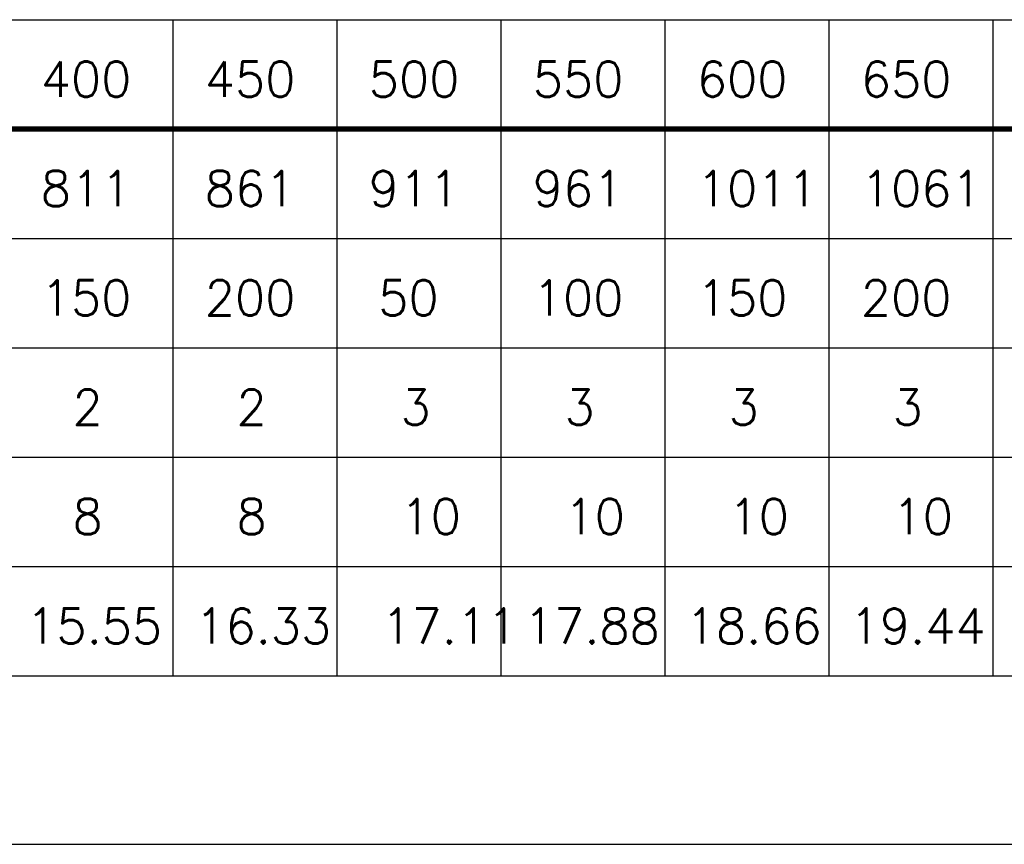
# Model space of a CAD drawing. Header units: millimetres. Extents: x 2163 to 8256, y 0 to 2680.
# Tile 38 of 47: x 7043 to 7361, y 1395 to 1661. Entities that reach past the tile are written whole.
import ezdxf

# ---------------------------------------------------------------- set-up
doc = ezdxf.new("R2010")
doc.units = ezdxf.units.MM
doc.layers.add('5', color=7, linetype='Continuous')
doc.styles.add('AUDIT_D_050119080722-0', font='TXT.shx')

msp = doc.modelspace()

# ---------------------------------------------------------------- linework, layer by layer
at = {"color": 3}
msp.add_line((6424.156, 1394.996), (8256.421, 1394.996), dxfattribs=at)
at = {"layer": '5', "color": 3}
for p, q in [((6647.015, 1661.343), (7992.701, 1661.343)), ((6647.015, 1661.343), (7780.782, 1661.343)), ((7092.045, 1661.343), (7092.045, 1449.424)), ((7145.025, 1661.343), (7145.025, 1449.424)), ((7198.005, 1661.343), (7198.005, 1449.424)), ((7250.984, 1661.343), (7250.984, 1449.424)), ((7303.964, 1661.343), (7303.964, 1449.424)), ((7356.944, 1661.343), (7356.944, 1449.424)), ((6647.015, 1590.704), (7992.701, 1590.704)), ((6647.015, 1555.384), (7992.701, 1555.384)), ((6647.015, 1520.064), (7992.701, 1520.064)), ((6647.015, 1484.744), (7992.701, 1484.744)), ((6647.015, 1449.424), (7992.701, 1449.424))]:
    msp.add_line(p, q, dxfattribs=at)
at = {"layer": '5', "color": 3, "const_width": 1.766}
msp.add_lwpolyline([(6647.015, 1626.024), (7992.701, 1626.024)], dxfattribs=at)

# ---------------------------------------------------------------- texts
at = {"layer": '5', "color": 2, "style": 'AUDIT_D_050119080722-0'}
for s, height, p in [('400', 11.3833, (7049.353, 1636.43)), ('450', 11.3833, (7102.333, 1636.43)), ('500', 11.3833, (7155.312, 1636.43)), ('550', 11.3833, (7208.292, 1636.43)), ('600', 11.3833, (7261.272, 1636.43)), ('650', 11.3833, (7314.252, 1636.43)), ('811', 11.3833, (7049.353, 1601.11)), ('861', 11.3833, (7102.333, 1601.11)), ('911', 11.3833, (7155.312, 1601.11)), ('961', 11.3833, (7208.292, 1601.11)), ('1011', 11.3833, (7261.272, 1601.11)), ('1061', 11.3833, (7314.252, 1601.11)), ('150', 11.3833, (7049.353, 1565.79)), ('200', 11.3833, (7102.333, 1565.79)), ('50', 11.3833, (7158.386, 1565.79)), ('100', 11.3833, (7208.292, 1565.79)), ('150', 11.3833, (7261.272, 1565.79)), ('200', 11.3833, (7314.252, 1565.79)), ('2', 11.383, (7059.598, 1530.47)), ('2', 11.383, (7112.577, 1530.47)), ('3', 11.383, (7165.557, 1530.47)), ('3', 11.383, (7218.537, 1530.47)), ('3', 11.383, (7271.517, 1530.47)), ('3', 11.383, (7324.496, 1530.47)), ('8', 11.383, (7059.598, 1495.15)), ('8', 11.383, (7112.577, 1495.15)), ('10', 11.3833, (7165.557, 1495.15)), ('10', 11.3833, (7218.537, 1495.15)), ('10', 11.3833, (7271.517, 1495.15)), ('10', 11.3833, (7324.496, 1495.15)), ('15.55', 11.3833, (7044.666, 1459.83)), ('16.33', 11.3833, (7099.261, 1459.83)), ('17.11', 11.3833, (7159.391, 1459.83)), ('17.88', 11.3833, (7205.418, 1459.83)), ('18.66', 11.3833, (7257.688, 1459.83)), ('19.44', 11.3833, (7310.668, 1459.83))]:
    msp.add_text(s, height=height, dxfattribs=at).set_placement(p)

doc.saveas('drawing.dxf')
